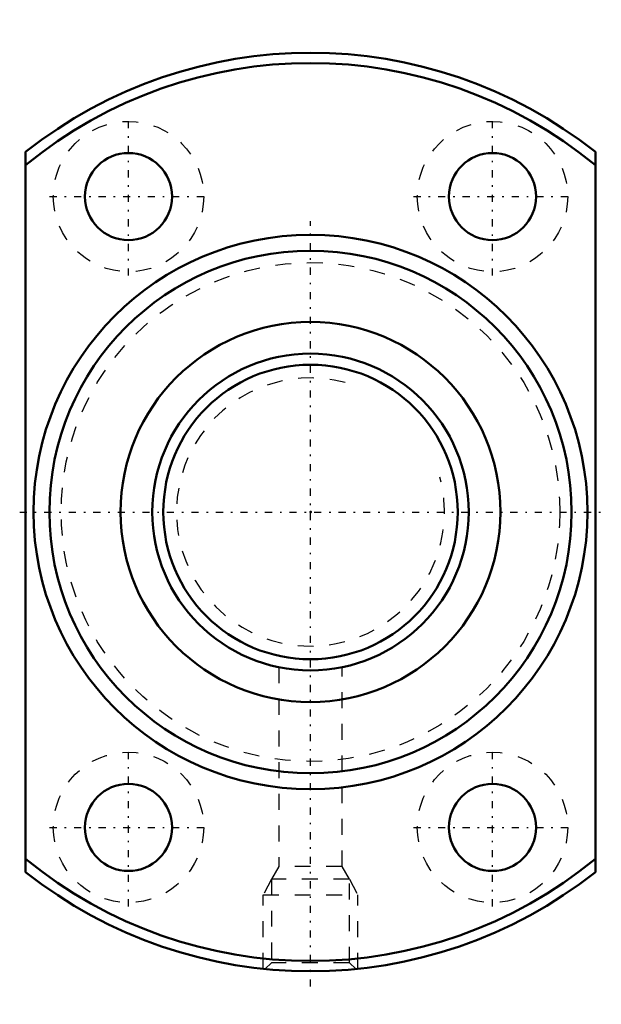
# Model space of a CAD drawing. Header units: millimetres. Extents: x -18.4 to 18.4, y -31.1 to 31.1.
import ezdxf

# ---------------------------------------------------------------- set-up
doc = ezdxf.new("R2010")
doc.units = ezdxf.units.MM
doc.linetypes.add('Center', pattern=[1.5, 0.45, -0.5, 0.05, -0.5])
doc.linetypes.add('Dashed', pattern=[2, 1, -1])
for name, color, linetype, lineweight in [('2d ConnectionPoints', 7, 'Continuous', 50), ('AM_0', 7, 'Continuous', 50), ('AM_5', 3, 'Continuous', 25), ('AM_7', 7, 'Center', 25), ('AM_9', 6, 'Dashed', 25)]:
    doc.layers.add(name, color=color, linetype=linetype, lineweight=lineweight)

# ---------------------------------------------------------------- blocks, each defined once
blk = doc.blocks.new('1_DIK_2006_6RR_Nut_0_in_DIK2006_6RRG0_88LC0_000_2')
at = {"layer": 'AM_0'}
for p, q in [((-18, -22.738), (-18, 22.738)), ((18, 22.738), (18, -22.738))]:
    blk.add_line(p, q, dxfattribs=at)
for centre, radius in [((-11.5, 19.919), 2.75), ((11.5, 19.919), 2.75), ((0, 0), 17.5), ((0, 0), 16.5), ((0, 0), 12), ((-11.5, -19.919), 2.75), ((11.5, -19.919), 2.75)]:
    blk.add_circle(centre, radius, dxfattribs=at)
for radius, start, end in [(29, 51.63349, 128.36651), (28.35, 50.5859, 129.4141), (28.35, 230.5859, 309.4141), (29, 231.63349, 308.36651)]:
    blk.add_arc((0, 0), radius, start, end, dxfattribs=at)
at = {"layer": 'AM_5', "linetype": 'Dashed'}
for p, q in [((-2.459, -23.18), (-3, -24.18)), ((2.459, -23.18), (3, -24.18)), ((-3, -28.844), (-3, -24.18)), ((-3, -24.18), (3, -24.18)), ((3, -28.844), (3, -24.18))]:
    blk.add_line(p, q, dxfattribs=at)
at = {"layer": 'AM_7'}
for p, q in [((-11.5, 14.931), (-11.5, 24.906)), ((11.5, 14.931), (11.5, 24.906)), ((-16.488, 19.919), (-6.512, 19.919)), ((6.512, 19.919), (16.488, 19.919)), ((0, -29.97), (0, 18.375)), ((-18.375, 0), (18.375, 0)), ((-11.5, -24.906), (-11.5, -14.931)), ((11.5, -24.906), (11.5, -14.931)), ((-16.488, -19.919), (-6.512, -19.919)), ((6.512, -19.919), (16.488, -19.919))]:
    blk.add_line(p, q, dxfattribs=at)
at = {"layer": 'AM_9'}
for p, q in [((-2, -9.799), (-2, -22.38)), ((2, -22.38), (2, -9.798)), ((-2, -22.38), (-2.459, -23.18)), ((2, -22.38), (-2, -22.38)), ((2.459, -23.18), (2, -22.38)), ((2.459, -23.18), (-2.459, -23.18)), ((-2.459, -23.18), (-2.459, -28.459)), ((2.459, -28.459), (2.459, -23.18)), ((-2.459, -28.459), (-2.854, -28.854)), ((2.459, -28.459), (-2.459, -28.459)), ((2.855, -28.855), (2.459, -28.459))]:
    blk.add_line(p, q, dxfattribs=at)
for centre, radius in [((-11.5, 19.919), 4.75), ((11.5, 19.919), 4.75), ((0, 0), 15.75), ((-11.5, -19.919), 4.75), ((11.5, -19.919), 4.75)]:
    blk.add_circle(centre, radius, dxfattribs=at)
blk = doc.blocks.new('2_DIK_2006_6RR08800_Shaft_0_in_DIK2006_6RRG0_88LC0_000_2')
at = {"layer": 'AM_0'}
for radius in [10, 9.3]:
    blk.add_circle((0, 0), radius, dxfattribs=at)
at = {"layer": 'AM_5', "linetype": 'Dashed'}
blk.add_arc((0, 0), 8.467, 75, 15, dxfattribs=at)

msp = doc.modelspace()

# ---------------------------------------------------------------- linework, layer by layer
at = {"layer": '2d ConnectionPoints'}
msp.add_point((0, 0), dxfattribs=at)
msp.add_point((0, 0), dxfattribs=at)

# ---------------------------------------------------------------- block references
for name in ['1_DIK_2006_6RR_Nut_0_in_DIK2006_6RRG0_88LC0_000_2', '2_DIK_2006_6RR08800_Shaft_0_in_DIK2006_6RRG0_88LC0_000_2']:
    msp.add_blockref(name, (0, 0))

doc.saveas('drawing.dxf')
